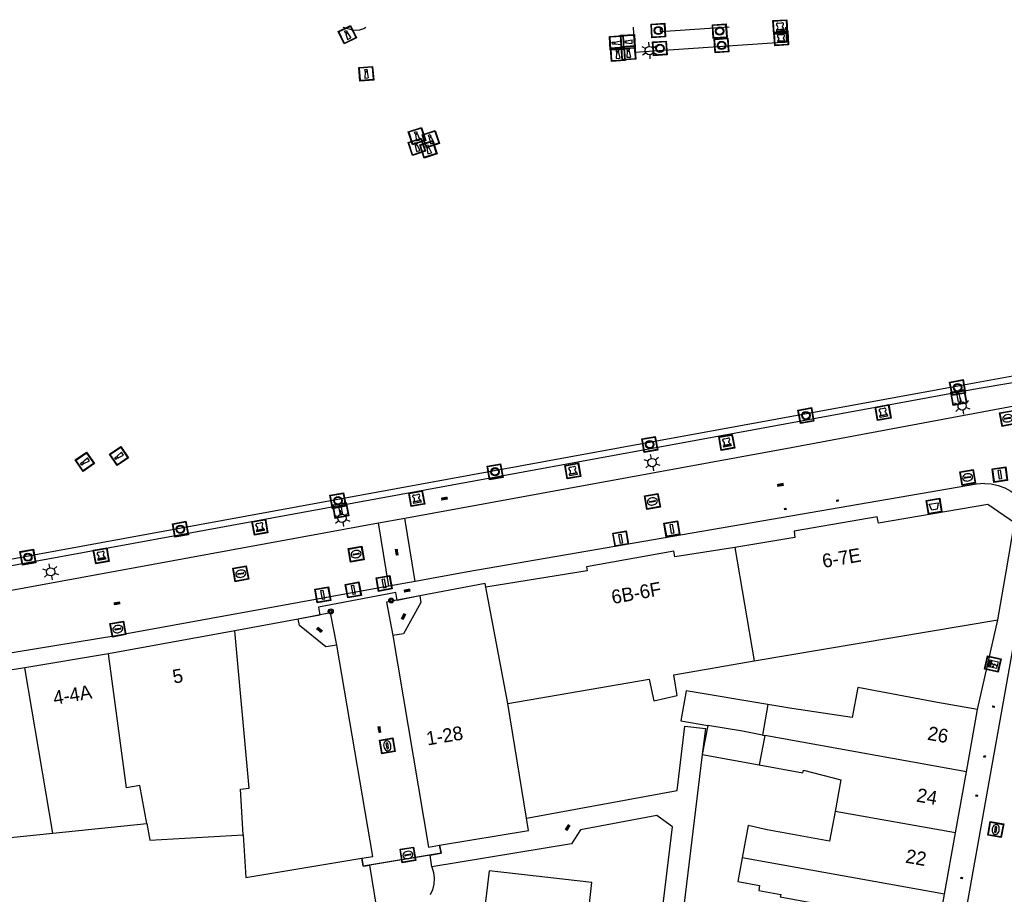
# Model space of a CAD drawing. Header units: metres. Extents: x 93870 to 95789, y 463036 to 464040.
# Tile 149 of 256: x 94355 to 94427, y 463977 to 464040. Entities that reach past the tile are written whole.
import ezdxf
from ezdxf.enums import TextEntityAlignment as Align

# ---------------------------------------------------------------- set-up
doc = ezdxf.new("R2010")
doc.units = ezdxf.units.M
doc.header["$LTSCALE"] = 25.4
for name, color, linetype in [('B_BEBOUWINGSGRENS_0', 1, 'Continuous'), ('B_OVERBOUWLIJN_LIJN_1', 7, 'Continuous'), ('B_TUSSENMUUR_0', 7, 'Continuous'), ('K_STEIGER_1', 1, 'Continuous'), ('Q_BLOEMBAK_0', 93, 'Continuous'), ('Q_BOLDER_0', 7, 'Continuous'), ('Q_BOLDER_1', 7, 'Continuous'), ('Q_BRANDKRAAN_0', 5, 'Continuous'), ('Q_ELEKTRAKAST_0', 7, 'Continuous'), ('Q_INSPECTIE_OF_RIOOLPUT_0', 253, 'Continuous'), ('Q_KOLK_0', 254, 'Continuous'), ('Q_LICHTMAST_0', 2, 'Continuous'), ('Q_LICHTMAST_1', 2, 'Continuous'), ('Q_MEERPAAL_0', 7, 'Continuous'), ('Q_MEERRING_0', 7, 'Continuous'), ('Q_MEERRING_1', 7, 'Continuous'), ('Q_OPLAADPAAL_0', 7, 'Continuous'), ('Q_PILAAR', 10, 'Continuous'), ('Q_PILAAR_0', 10, 'Continuous'), ('S_GBKN_SYMBOOL_OV_GROOT_0', 7, 'Continuous'), ('T_HEK_0', 57, 'Continuous'), ('V_WEGGRENS_0', 7, 'Continuous'), ('V_WEGMARKERING_LIJN_0', 7, 'Continuous'), ('W_WATERGRENS_0', 5, 'Continuous'), ('Z_GBKN_HUISNUMMER_0', 252, 'Continuous')]:
    doc.layers.add(name, color=color, linetype=linetype)
for name, color, linetype, true_color in [('Q_AFSLUITPAAL_0', 7, 'Continuous', 0xf86a3a), ('Q_PAAL_STEEN_0', 7, 'Continuous', 0xa97373), ('Q_PAALTJE_0', 7, 'Continuous', 0x666666)]:
    doc.layers.add(name, color=color, linetype=linetype, true_color=true_color)

# ---------------------------------------------------------------- blocks, each defined once
blk = doc.blocks.new('Q_BLOEMBAK')
for points in [[(-0.5, 0.5), (0.5, 0.5), (0.5, -0.5), (-0.5, -0.5)], [(-0.336, 0.197), (0.331, 0.197), (0.19, -0.251), (-0.196, -0.251)]]:
    blk.add_lwpolyline(points, close=True)
blk.add_lwpolyline([(-0.442, 0.464), (0.438, 0.464, -0.414214), (0.459, 0.442), (0.459, -0.437, -0.414214), (0.438, -0.459), (-0.442, -0.459, -0.414214), (-0.463, -0.437), (-0.463, 0.442), (-0.463, 0.444), (-0.463, 0.446), (-0.463, 0.448), (-0.462, 0.45), (-0.461, 0.451), (-0.46, 0.453), (-0.459, 0.455), (-0.458, 0.456), (-0.457, 0.457), (-0.456, 0.459), (-0.454, 0.46), (-0.453, 0.461), (-0.451, 0.462), (-0.449, 0.462), (-0.447, 0.463), (-0.446, 0.463), (-0.444, 0.464), (-0.442, 0.464)], format="xyb")
blk = doc.blocks.new('Q_OPLAADPAAL')
for points in [[(-0.5, 0.5), (0.5, 0.5), (0.5, -0.5), (-0.5, -0.5)], [(-0.08, 0.333), (0.071, 0.333), (0.071, -0.329), (-0.08, -0.329)]]:
    blk.add_lwpolyline(points, close=True)
blk.add_lwpolyline([(-0.442, 0.464), (0.438, 0.464, -0.414214), (0.459, 0.442), (0.459, -0.437, -0.414214), (0.438, -0.459), (-0.442, -0.459, -0.414214), (-0.463, -0.437), (-0.463, 0.442), (-0.463, 0.444), (-0.463, 0.446), (-0.463, 0.448), (-0.462, 0.45), (-0.461, 0.451), (-0.46, 0.453), (-0.459, 0.455), (-0.458, 0.456), (-0.457, 0.457), (-0.456, 0.459), (-0.454, 0.46), (-0.453, 0.461), (-0.451, 0.462), (-0.449, 0.462), (-0.447, 0.463), (-0.446, 0.463), (-0.444, 0.464), (-0.442, 0.464)], format="xyb")
blk = doc.blocks.new('Q_ELEKTRAKAST')
for points in [[(-0.5, 0.5), (0.5, 0.5), (0.5, -0.5), (-0.5, -0.5)], [(-0.262, 0.264), (0.25, 0.264), (0.25, 0.187), (-0.262, 0.187)], [(-0.262, 0.107), (0.25, 0.107), (0.25, -0.332), (-0.262, -0.332)]]:
    blk.add_lwpolyline(points, close=True)
blk.add_lwpolyline([(-0.442, 0.464), (0.438, 0.464, -0.414214), (0.459, 0.442), (0.459, -0.437, -0.414214), (0.438, -0.459), (-0.442, -0.459, -0.414214), (-0.463, -0.437), (-0.463, 0.442), (-0.463, 0.444), (-0.463, 0.446), (-0.463, 0.448), (-0.462, 0.45), (-0.461, 0.451), (-0.46, 0.453), (-0.459, 0.455), (-0.458, 0.456), (-0.457, 0.457), (-0.456, 0.459), (-0.454, 0.46), (-0.453, 0.461), (-0.451, 0.462), (-0.449, 0.462), (-0.447, 0.463), (-0.446, 0.463), (-0.444, 0.464), (-0.442, 0.464)], format="xyb")
blk.add_lwpolyline([(-0.177, 0.001, -1), (-0.177, -0.069, -1)], format="xyb", close=True)
blk.add_lwpolyline([(0.044, 0.088), (-0.056, -0.112), (0.044, -0.112), (-0.056, -0.312)])
blk = doc.blocks.new('Q_LICHTMAST')
for points in [[(-0.26, 0.15), (-0.52, 0.3)], [(0, 0.3), (0, 0.6)], [(0.26, 0.15), (0.52, 0.3)], [(-0.26, -0.15), (-0.52, -0.3)], [(0, -0.3), (0, -0.6)], [(0.26, -0.15), (0.52, -0.3)]]:
    blk.add_lwpolyline(points)
blk.add_circle((0, 0), 0.3)
blk = doc.blocks.new('Q_AFSLUITPAAL')
for points in [[(-0.5, 0.5), (0.5, 0.5), (0.5, -0.5), (-0.5, -0.5)], [(-0.08, 0.333), (0.071, 0.333), (0.071, -0.329), (-0.08, -0.329)]]:
    blk.add_lwpolyline(points, close=True)
blk.add_lwpolyline([(-0.442, 0.464), (0.438, 0.464, -0.414214), (0.459, 0.442), (0.459, -0.437, -0.414214), (0.438, -0.459), (-0.442, -0.459, -0.414214), (-0.463, -0.437), (-0.463, 0.442), (-0.463, 0.444), (-0.463, 0.446), (-0.463, 0.448), (-0.462, 0.45), (-0.461, 0.451), (-0.46, 0.453), (-0.459, 0.455), (-0.458, 0.456), (-0.457, 0.457), (-0.456, 0.459), (-0.454, 0.46), (-0.453, 0.461), (-0.451, 0.462), (-0.449, 0.462), (-0.447, 0.463), (-0.446, 0.463), (-0.444, 0.464), (-0.442, 0.464)], format="xyb")
blk = doc.blocks.new('Q_PAAL_STEEN')
for points in [[(-0.5, 0.5), (0.5, 0.5), (0.5, -0.5), (-0.5, -0.5)], [(-0.08, 0.333), (0.071, 0.333), (0.071, -0.329), (-0.08, -0.329)]]:
    blk.add_lwpolyline(points, close=True)
blk.add_lwpolyline([(-0.442, 0.464), (0.438, 0.464, -0.414214), (0.459, 0.442), (0.459, -0.437, -0.414214), (0.438, -0.459), (-0.442, -0.459, -0.414214), (-0.463, -0.437), (-0.463, 0.442), (-0.463, 0.444), (-0.463, 0.446), (-0.463, 0.448), (-0.462, 0.45), (-0.461, 0.451), (-0.46, 0.453), (-0.459, 0.455), (-0.458, 0.456), (-0.457, 0.457), (-0.456, 0.459), (-0.454, 0.46), (-0.453, 0.461), (-0.451, 0.462), (-0.449, 0.462), (-0.447, 0.463), (-0.446, 0.463), (-0.444, 0.464), (-0.442, 0.464)], format="xyb")
blk = doc.blocks.new('Q_PAALTJE')
at = {"color": 251, "true_color": 0x666666, "xscale": 0.1, "yscale": 0.1, "zscale": 0.01}
blk.add_blockref('Q_PAAL_STEEN', (0, 0), dxfattribs=at)
blk = doc.blocks.new('Q_BRANDKRAAN')
blk.add_lwpolyline([(-0.5, 0.5), (0.5, 0.5), (0.5, -0.5), (-0.5, -0.5)], close=True)
for points in [[(-0.442, 0.464), (0.438, 0.464, -0.414214), (0.459, 0.442), (0.459, -0.437, -0.414214), (0.438, -0.459), (-0.442, -0.459, -0.414214), (-0.463, -0.437), (-0.463, 0.442), (-0.463, 0.444), (-0.463, 0.446), (-0.463, 0.448), (-0.462, 0.45), (-0.461, 0.451), (-0.46, 0.453), (-0.459, 0.455), (-0.458, 0.456), (-0.457, 0.457), (-0.456, 0.459), (-0.454, 0.46), (-0.453, 0.461), (-0.451, 0.462), (-0.449, 0.462), (-0.447, 0.463), (-0.446, 0.463), (-0.444, 0.464), (-0.442, 0.464)], [(-0.345, 0.105, 0.380426), (-0.276, -0.18)], [(-0.008, 0.266, 0.240218), (-0.345, 0.105)], [(-0.194, 0.045, 0.853344), (-0.194, -0.032)], [(0.331, 0.111, 0.240191), (-0.008, 0.266)], [(0.185, -0.032, 0.849746), (0.185, 0.045)], [(0.267, -0.176, 0.380426), (0.331, 0.111)], [(-0.276, -0.18, 0.148452), (0.012, -0.257)], [(0.012, -0.257, 0.131742), (0.267, -0.176)]]:
    blk.add_lwpolyline(points, format="xyb")
for points in [[(-0.194, 0.045), (0.185, 0.045)], [(0.185, -0.032), (-0.194, -0.032)]]:
    blk.add_lwpolyline(points)
blk = doc.blocks.new('Q_INSPECTIE_OF_RIOOLPUT')
blk.add_lwpolyline([(-0.5, 0.5), (0.5, 0.5), (0.5, -0.5), (-0.5, -0.5)], close=True)
for points in [[(-0.442, 0.464), (0.438, 0.464, -0.414214), (0.459, 0.442), (0.459, -0.437, -0.414214), (0.438, -0.459), (-0.442, -0.459, -0.414214), (-0.463, -0.437), (-0.463, 0.442), (-0.463, 0.444), (-0.463, 0.446), (-0.463, 0.448), (-0.462, 0.45), (-0.461, 0.451), (-0.46, 0.453), (-0.459, 0.455), (-0.458, 0.456), (-0.457, 0.457), (-0.456, 0.459), (-0.454, 0.46), (-0.453, 0.461), (-0.451, 0.462), (-0.449, 0.462), (-0.447, 0.463), (-0.446, 0.463), (-0.444, 0.464), (-0.442, 0.464)], [(-0.345, 0.105, 0.380426), (-0.276, -0.18)], [(-0.008, 0.266, 0.240218), (-0.345, 0.105)], [(-0.194, 0.045, 0.853344), (-0.194, -0.032)], [(0.331, 0.111, 0.240191), (-0.008, 0.266)], [(0.185, -0.032, 0.849746), (0.185, 0.045)], [(0.267, -0.176, 0.380426), (0.331, 0.111)], [(-0.276, -0.18, 0.148452), (0.012, -0.257)], [(0.012, -0.257, 0.131742), (0.267, -0.176)]]:
    blk.add_lwpolyline(points, format="xyb")
for points in [[(-0.194, 0.045), (0.185, 0.045)], [(0.185, -0.032), (-0.194, -0.032)]]:
    blk.add_lwpolyline(points)
blk = doc.blocks.new('Q_KOLK')
blk.add_lwpolyline([(-0.5, 0.5), (0.5, 0.5), (0.5, -0.5), (-0.5, -0.5)], close=True)
for points in [[(-0.442, 0.464), (0.438, 0.464, -0.414214), (0.459, 0.442), (0.459, -0.437, -0.414214), (0.438, -0.459), (-0.442, -0.459, -0.414214), (-0.463, -0.437), (-0.463, 0.442, -0.414214), (-0.442, 0.464)], [(-0.345, 0.105, 0.380426), (-0.276, -0.18)], [(-0.008, 0.266, 0.240218), (-0.345, 0.105)], [(-0.194, 0.045, 0.853344), (-0.194, -0.032)], [(0.331, 0.111, 0.240191), (-0.008, 0.266)], [(0.185, -0.032, 0.849746), (0.185, 0.045)], [(0.267, -0.176, 0.380426), (0.331, 0.111)], [(-0.276, -0.18, 0.148452), (0.012, -0.257)], [(0.012, -0.257, 0.131742), (0.267, -0.176)]]:
    blk.add_lwpolyline(points, format="xyb")
for points in [[(-0.194, 0.045), (0.185, 0.045)], [(0.185, -0.032), (-0.194, -0.032)]]:
    blk.add_lwpolyline(points)
blk = doc.blocks.new('Q_MEERRING')
blk.add_lwpolyline([(-0.5, 0.5), (0.5, 0.5), (0.5, -0.5), (-0.5, -0.5)], close=True)
blk.add_lwpolyline([(-0.442, 0.464), (0.438, 0.464, -0.414214), (0.459, 0.442), (0.459, -0.437, -0.414214), (0.438, -0.459), (-0.442, -0.459, -0.414214), (-0.463, -0.437), (-0.463, 0.442), (-0.463, 0.444), (-0.463, 0.446), (-0.463, 0.448), (-0.462, 0.45), (-0.461, 0.451), (-0.46, 0.453), (-0.459, 0.455), (-0.458, 0.456), (-0.457, 0.457), (-0.456, 0.459), (-0.454, 0.46), (-0.453, 0.461), (-0.451, 0.462), (-0.449, 0.462), (-0.447, 0.463), (-0.446, 0.463), (-0.444, 0.464), (-0.442, 0.464)], format="xyb")
for radius in [0.3, 0.3, 0.25, 0.25]:
    blk.add_circle((0, 0), radius)
blk = doc.blocks.new('Q_BOLDER')
for points in [[(-0.5, 0.5), (0.5, 0.5), (0.5, -0.5), (-0.5, -0.5)], [(-0.273, -0.196), (0.266, -0.196), (0.266, -0.301), (-0.273, -0.301)]]:
    blk.add_lwpolyline(points, close=True)
for points in [[(-0.442, 0.464), (0.438, 0.464, -0.414214), (0.459, 0.442), (0.459, -0.437, -0.414214), (0.438, -0.459), (-0.442, -0.459, -0.414214), (-0.463, -0.437), (-0.463, 0.442), (-0.463, 0.444), (-0.463, 0.446), (-0.463, 0.448), (-0.462, 0.45), (-0.461, 0.451), (-0.46, 0.453), (-0.459, 0.455), (-0.458, 0.456), (-0.457, 0.457), (-0.456, 0.459), (-0.454, 0.46), (-0.453, 0.461), (-0.451, 0.462), (-0.449, 0.462), (-0.447, 0.463), (-0.446, 0.463), (-0.444, 0.464), (-0.442, 0.464)], [(-0.233, 0.268, 0.439965), (-0.258, 0.19)], [(-0.15, 0.294, 0.109301), (-0.233, 0.268)], [(0.219, 0.268, 0.148019), (0.128, 0.294)], [(0.252, 0.19, 0.326045), (0.219, 0.268)], [(-0.273, -0.159, 0.309814), (-0.166, -0.025)], [(0.159, -0.025, 0.22667), (0.266, -0.159)]]:
    blk.add_lwpolyline(points, format="xyb")
for points in [[(-0.166, 0.03), (-0.258, 0.19)], [(-0.166, -0.025), (-0.166, 0.03)], [(-0.15, 0.294), (0.128, 0.294)], [(0.159, 0.03), (0.252, 0.19)], [(0.159, -0.025), (0.159, 0.03)], [(-0.273, -0.159), (0.266, -0.159)]]:
    blk.add_lwpolyline(points)
blk = doc.blocks.new('Q_MEERPAAL')
for points in [[(-0.5, 0.5), (0.5, 0.5), (0.5, -0.5), (-0.5, -0.5)], [(-0.076, 0.32), (0.068, 0.32), (0.068, 0.17), (-0.076, 0.17)]]:
    blk.add_lwpolyline(points, close=True)
blk.add_lwpolyline([(-0.442, 0.464), (0.438, 0.464, -0.414214), (0.459, 0.442), (0.459, -0.437, -0.414214), (0.438, -0.459), (-0.442, -0.459, -0.414214), (-0.463, -0.437), (-0.463, 0.442), (-0.463, 0.444), (-0.463, 0.446), (-0.463, 0.448), (-0.462, 0.45), (-0.461, 0.451), (-0.46, 0.453), (-0.459, 0.455), (-0.458, 0.456), (-0.457, 0.457), (-0.456, 0.459), (-0.454, 0.46), (-0.453, 0.461), (-0.451, 0.462), (-0.449, 0.462), (-0.447, 0.463), (-0.446, 0.463), (-0.444, 0.464), (-0.442, 0.464)], format="xyb")
for points in [[(-0.076, 0.124), (-0.136, -0.311)], [(-0.076, 0.124), (0.068, 0.124)], [(0.068, 0.124), (0.122, -0.311)], [(-0.136, -0.311), (0.122, -0.311)]]:
    blk.add_lwpolyline(points)
blk = doc.blocks.new('S_GBKN_SYMBOOL_OV_GROOT')
for points in [[(-0.21875, 0.0625), (0.21875, 0.0625)], [(-0.21875, 0), (0.21875, 0)], [(-0.1875, 0.0625), (-0.1875, 0)], [(-0.125, 0.09375), (-0.125, 0.0625)], [(-0.125, 0), (-0.125, -0.0625)], [(-0.0625, 0.0625), (-0.0625, 0)], [(0, 0.09375), (0, 0.0625)], [(0, 0), (0, -0.0625)], [(0.0625, 0.0625), (0.0625, 0)], [(0.125, 0.09375), (0.125, 0.0625)], [(0.125, 0), (0.125, -0.0625)], [(0.1875, 0.0625), (0.1875, 0)], [(-0.21875, -0.0625), (0.21875, -0.0625)], [(-0.1875, -0.0625), (-0.1875, -0.09375)], [(-0.0625, -0.0625), (-0.0625, -0.09375)], [(0.0625, -0.0625), (0.0625, -0.09375)], [(0.1875, -0.0625), (0.1875, -0.09375)]]:
    blk.add_lwpolyline(points)
blk = doc.blocks.new('BOOM-970')
at = {"layer": 'Q_PILAAR'}
for radius in [0.18, 0.09]:
    blk.add_circle((0, 0), radius, dxfattribs=at)
blk = doc.blocks.new('Q_PILAAR')
at = {"layer": 'Q_PILAAR'}
for p, q in [((0.115, 0.118), (0.051, 0.054)), ((0.052, 0.307), (0.116, 0.243)), ((0.308, 0.307), (0.243, 0.244)), ((0.244, 0.117), (0.309, 0.054))]:
    blk.add_line(p, q, dxfattribs=at)
blk.add_blockref('BOOM-970', (0.18, 0.18))
blk = doc.blocks.new('LDN_BLOK7_AUTOCAD_OD_1_FMEBLOCK9')
at = {"layer": 'K_STEIGER_1'}
for points in [[(-5.579, 0.909), (-5.477, -0.91), (5.579, -0.176), (5.508, 0.909)], [(1.394, 0.909), (-3.586, 0.572), (-3.606, 0.909)]]:
    blk.add_lwpolyline(points, dxfattribs=at)

msp = doc.modelspace()

# ---------------------------------------------------------------- linework, layer by layer
at = {"layer": 'B_BEBOUWINGSGRENS_0'}
for p, q in [((94375.28, 463996.571), (94370.676, 463995.732)), ((94408.365, 463993.532), (94426.055, 463996.514)), ((94370.676, 463995.732), (94361.5, 463994.06)), ((94382.139, 463995.374), (94384.731, 463980.024)), ((94380.7, 463979.352), (94378.073, 463994.682)), ((94361.5, 463994.06), (94355.45, 463993.03)), ((94355.45, 463993.03), (94351.003, 463992.334)), ((94391.846, 463982.12), (94390.479, 463990.45)), ((94423.769, 463985.482), (94424.58, 463990.01)), ((94405.002, 463988.857), (94404.599, 463986.75)), ((94409.129, 463988.128), (94408.74, 463985.99)), ((94408.96, 463988.161), (94409.129, 463988.128)), ((94404.599, 463986.75), (94408.74, 463985.99)), ((94422.976, 463981.053), (94423.769, 463985.482)), ((94357.482, 463981.047), (94364.296, 463981.74)), ((94352.6, 463980.55), (94357.482, 463981.047)), ((94422.182, 463976.622), (94422.976, 463981.053)), ((94384.731, 463980.024), (94385.533, 463980.157)), ((94379.898, 463979.219), (94380.7, 463979.352)), ((94421.387, 463972.193), (94422.182, 463976.622))]:
    msp.add_line(p, q, dxfattribs=at)
for points in [[(94425.32, 464004.885), (94417.397, 464003.541), (94417.29, 464003.989), (94411.271, 464002.963), (94411.325, 464002.495), (94406.974, 464001.777)], [(94426.055, 463996.514), (94426.648, 464000), (94427.253, 464003.551), (94425.32, 464004.885)], [(94406.974, 464001.777), (94402.617, 464001.09), (94402.529, 464001.506), (94396.198, 464000.368), (94396.252, 464000.063), (94388.902, 463998.877)], [(94388.902, 463998.877), (94388.851, 463999.144), (94384.116, 463998.255)], [(94384.116, 463998.255), (94384.179, 463997.787), (94382.927, 463995.508), (94382.139, 463995.374)], [(94378.073, 463994.682), (94377.286, 463994.548), (94375.375, 463996.118), (94375.28, 463996.571)], [(94390.479, 463990.45), (94400.758, 463992.225), (94401.074, 463990.644), (94402.782, 463991.031), (94402.54, 463992.532), (94408.365, 463993.532)], [(94424.58, 463990.01), (94421.68, 463990.51), (94415.88, 463991.6), (94415.48, 463989.44), (94411.109, 463990.091), (94409.358, 463990.383)], [(94409.358, 463990.383), (94403.422, 463991.373), (94403.056, 463989.181), (94405.002, 463988.857)], [(94408.96, 463988.161), (94407.519, 463988.436), (94405.002, 463988.857)], [(94408.74, 463985.99), (94411.9, 463985.41), (94411.94, 463985.61), (94414.66, 463984.91), (94414.239, 463982.62)], [(94385.533, 463980.157), (94391.992, 463981.233), (94391.846, 463982.12)], [(94414.239, 463982.62), (94413.84, 463980.45), (94409.3, 463981.28), (94407.931, 463981.596), (94407.503, 463979.256)], [(94364.296, 463981.74), (94364.514, 463980.535), (94371.291, 463980.923)], [(94371.291, 463980.923), (94371.469, 463977.815), (94379.898, 463979.219)], [(94407.503, 463979.256), (94407.189, 463977.537), (94408.76, 463977.25), (94408.7, 463976.88), (94410.29, 463976.59), (94410.26, 463976.42), (94413.01, 463975.92), (94412.617, 463973.766)], [(94400.589, 463970.061), (94400.786, 463971.872), (94396.513, 463972.358), (94396.667, 463973.708), (94396.171, 463973.764), (94396.594, 463977.45), (94389.133, 463978.299), (94388.632, 463974.048), (94389.634, 463973.934), (94389.347, 463971.409)]]:
    msp.add_lwpolyline(points, dxfattribs=at)
at = {"layer": 'B_OVERBOUWLIJN_LIJN_1'}
for points in [[(94384.116, 463998.255), (94382.47, 463997.931), (94382.361, 463998.509), (94376.75, 463997.438), (94376.856, 463996.858), (94375.28, 463996.571)], [(94385.533, 463980.157), (94385.643, 463979.579), (94380.004, 463978.639), (94379.898, 463979.219)]]:
    msp.add_lwpolyline(points, dxfattribs=at)
at = {"layer": 'B_TUSSENMUUR_0'}
for p, q in [((94406.974, 464001.777), (94408.365, 463993.532)), ((94390.479, 463990.45), (94388.902, 463998.877)), ((94357.482, 463981.047), (94355.45, 463993.03)), ((94409.358, 463990.383), (94408.96, 463988.161)), ((94423.769, 463985.482), (94409.129, 463988.128)), ((94422.976, 463981.053), (94414.239, 463982.62)), ((94422.182, 463976.622), (94407.503, 463979.256))]:
    msp.add_line(p, q, dxfattribs=at)
for points in [[(94371.291, 463980.923), (94371.101, 463984.238), (94371.724, 463984.309), (94370.676, 463995.732)], [(94364.296, 463981.74), (94363.797, 463984.502), (94362.813, 463984.324), (94361.5, 463994.06)]]:
    msp.add_lwpolyline(points, dxfattribs=at)
at = {"layer": 'T_HEK_0'}
msp.add_line((94424.58, 463990.01), (94426.055, 463996.514), dxfattribs=at)
at = {"layer": 'V_WEGGRENS_0'}
for p, q in [((94425.071, 464006.414), (94424.507, 464006.365)), ((94381.108, 464003.553), (94383.016, 464003.902)), ((94381.859, 463998.959), (94381.108, 464003.553)), ((94383.76, 463999.304), (94383.016, 464003.902)), ((94383.76, 463999.304), (94381.859, 463998.959)), ((94384.116, 463998.255), (94381.678, 463997.79)), ((94381.678, 463997.79), (94382.139, 463995.374)), ((94377.628, 463997.018), (94375.28, 463996.571)), ((94378.073, 463994.682), (94377.628, 463997.018)), ((94404.599, 463986.75), (94401.027, 463957.391)), ((94384.977, 463978.59), (94384.849, 463979.446))]:
    msp.add_line(p, q, dxfattribs=at)
for points in [[(94339.963, 463997.807), (94356.184, 464000.772), (94398.729, 464008.572), (94424.541, 464013.304), (94429.3, 464014.099), (94433.692, 464014.489), (94433.885, 464014.506), (94434.026, 464014.47), (94434.15, 464014.395), (94434.247, 464014.287), (94434.31, 464014.156), (94434.332, 464014.012), (94434.307, 464013.829)], [(94383.016, 464003.902), (94411.047, 464009.028), (94434.219, 464013.345)], [(94425.071, 464006.414), (94425.577, 464006.381), (94426.073, 464006.275), (94426.548, 464006.098), (94426.992, 464005.855), (94427.397, 464005.55), (94427.754, 464005.19), (94428.054, 464004.782), (94428.293, 464004.335), (94428.465, 464003.858), (94428.566, 464003.361), (94428.594, 464002.855), (94428.548, 464002.35), (94414.88, 463925.86)], [(94424.507, 464006.365), (94387.59, 464000), (94383.76, 463999.304)], [(94340.269, 463996.135), (94349.834, 463997.835), (94381.108, 464003.553)], [(94381.859, 463998.959), (94362.04, 463995.36), (94353.31, 463993.93), (94345.42, 463992.43), (94340.89, 463991.89)], [(94391.846, 463982.12), (94402.772, 463984.146), (94403.339, 463988.811), (94404.828, 463988.63), (94404.599, 463986.75)], [(94400.41, 463952.476), (94398.95, 463952.74), (94402.451, 463981.51), (94401.306, 463982.327), (94395.769, 463981.293), (94395.102, 463980.262), (94384.977, 463978.59)], [(94384.849, 463979.446), (94385.643, 463979.579), (94385.533, 463980.157)], [(94377.569, 463973.624), (94378.715, 463973.488), (94378.961, 463973.808), (94379.252, 463974.087), (94379.942, 463974.502), (94380.325, 463974.629), (94381.126, 463974.706), (94380.465, 463978.716)], [(94379.898, 463979.219), (94380.004, 463978.639), (94380.465, 463978.716)], [(94384.977, 463978.59), (94385.103, 463978.187), (94385.153, 463977.769), (94385.127, 463977.348), (94385.024, 463976.939), (94384.848, 463976.555)]]:
    msp.add_lwpolyline(points, dxfattribs=at)
at = {"layer": 'V_WEGMARKERING_LIJN_0'}
msp.add_line((94384.849, 463979.446), (94380.465, 463978.716), dxfattribs=at)
at = {"layer": 'W_WATERGRENS_0'}
msp.add_line((94378.522, 464039.532), (94379.131, 464039.359), dxfattribs=at)
for points in [[(94379.131, 464039.359), (94379.434, 464039.311), (94379.739, 464039.336), (94380.03, 464039.432), (94380.19, 464039.532)], [(94433.9, 464014.967), (94429.257, 464014.594), (94424.468, 464013.721), (94398.645, 464008.99), (94364.406, 464002.732)], [(94364.406, 464002.732), (94356.103, 464001.215), (94338.813, 463998.026)]]:
    msp.add_lwpolyline(points, dxfattribs=at)

# ---------------------------------------------------------------- block references
at = {"layer": 'K_STEIGER_1'}
msp.add_blockref('LDN_BLOK7_AUTOCAD_OD_1_FMEBLOCK9', (94405.166, 464038.623), dxfattribs=at)
at = {"layer": 'Q_AFSLUITPAAL_0', "rotation": 10.29238019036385}
msp.add_blockref('Q_AFSLUITPAAL', (94379.279, 463998.685), dxfattribs=at)
at = {"layer": 'Q_BLOEMBAK_0', "rotation": 9.62759127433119}
msp.add_blockref('Q_BLOEMBAK', (94421.421, 464004.766), dxfattribs=at)
at = {"layer": 'Q_BOLDER_0'}
for p, rotation in [((94417.729, 464011.556), 10.38842830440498), ((94406.379, 464009.387), 10.38842830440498), ((94395.206, 464007.323), 10.38896639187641), ((94383.883, 464005.312), 10.38896639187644), ((94372.502, 464003.242), 10.38896639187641), ((94360.987, 464001.163), 10.38896639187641)]:
    msp.add_blockref('Q_BOLDER', p, dxfattribs=dict(at, rotation=rotation))
at = {"layer": 'Q_BOLDER_1'}
for p, rotation in [((94410.261, 464039.531), 3.882358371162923), ((94410.334, 464038.695), 3.793092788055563)]:
    msp.add_blockref('Q_BOLDER', p, dxfattribs=dict(at, rotation=rotation))
at = {"layer": 'Q_BRANDKRAAN_0', "rotation": 9.782407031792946}
msp.add_blockref('Q_BRANDKRAAN', (94423.861, 464006.853), dxfattribs=at)
at = {"layer": 'Q_ELEKTRAKAST_0', "rotation": 77.2223896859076}
msp.add_blockref('Q_ELEKTRAKAST', (94425.687, 463993.308), dxfattribs=at)
at = {"layer": 'Q_INSPECTIE_OF_RIOOLPUT_0'}
for p, rotation in [((94426.764, 464011.135), 10.5533557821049), ((94400.986, 464005.107), 10.36311462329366), ((94379.486, 464001.281), 10.36126373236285), ((94371.112, 463999.863), 10.36126373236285), ((94381.747, 463987.381), 99.58454721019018), ((94425.898, 463981.305), 79.86874339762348), ((94383.242, 463979.458), 9.464627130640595)]:
    msp.add_blockref('Q_INSPECTIE_OF_RIOOLPUT', p, dxfattribs=dict(at, rotation=rotation))
at = {"layer": 'Q_KOLK_0', "rotation": 10.29238019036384}
msp.add_blockref('Q_KOLK', (94362.195, 463995.845), dxfattribs=at)
at = {"layer": 'Q_LICHTMAST_0'}
for p, rotation in [((94423.459, 464012.037), 10.5533557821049), ((94400.959, 464007.931), 10.36311462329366), ((94378.452, 464003.891), 10.36126373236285), ((94357.313, 464000), 10.36126373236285)]:
    msp.add_blockref('Q_LICHTMAST', p, dxfattribs=dict(at, rotation=rotation))
at = {"layer": 'Q_LICHTMAST_1', "rotation": 3.793092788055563}
msp.add_blockref('Q_LICHTMAST', (94400.767, 464037.823), dxfattribs=at)
at = {"layer": 'Q_MEERPAAL_0'}
for p, rotation in [((94378.85, 464038.97), 25.74496940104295), ((94398.393, 464038.383), 93.1791560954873), ((94399.2, 464038.463), 93.1791560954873), ((94398.472, 464037.564), 3.793092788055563), ((94399.246, 464037.655), 3.793092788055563), ((94380.22, 464036.14), 4.685899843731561), ((94383.899, 464031.614), 18.2575630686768), ((94383.887, 464030.84), 18.2575630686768), ((94384.9, 464031.398), 18.2575630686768), ((94384.729, 464030.658), 18.2575630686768), ((94359.791, 464007.988), 124.5834056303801), ((94362.272, 464008.407), 124.5834056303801)]:
    msp.add_blockref('Q_MEERPAAL', p, dxfattribs=dict(at, rotation=rotation))
at = {"layer": 'Q_MEERRING_0'}
for p, rotation in [((94423.133, 464013.372), 10.3819526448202), ((94412.122, 464011.34), 10.3819526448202), ((94400.789, 464009.24), 10.3819526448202), ((94389.564, 464007.26), 10.35785106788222), ((94378.167, 464005.161), 10.35785106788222), ((94366.728, 464003.091), 10.35785106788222), ((94355.66, 464001.064), 10.45029502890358)]:
    msp.add_blockref('Q_MEERRING', p, dxfattribs=dict(at, rotation=rotation))
at = {"layer": 'Q_MEERRING_1'}
for p, rotation in [((94401.412, 464039.28), 93.34268154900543), ((94405.864, 464039.234), 3.882358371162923), ((94406.001, 464038.196), 3.793092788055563), ((94401.526, 464037.983), 3.793092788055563)]:
    msp.add_blockref('Q_MEERRING', p, dxfattribs=dict(at, rotation=rotation))
at = {"layer": 'Q_OPLAADPAAL_0'}
for p, rotation in [((94423.209, 464012.644), 10.38842830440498), ((94378.367, 464004.46), 10.38896639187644)]:
    msp.add_blockref('Q_OPLAADPAAL', p, dxfattribs=dict(at, rotation=rotation))
at = {"layer": 'Q_PAAL_STEEN_0'}
for p, rotation in [((94426.196, 464007.059), 7.980308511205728), ((94402.4, 464003.121), 9.782407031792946), ((94398.678, 464002.405), 9.782407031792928), ((94381.513, 463999.159), 10.29238019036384), ((94377.063, 463998.33), 10.29238019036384)]:
    msp.add_blockref('Q_PAAL_STEEN', p, dxfattribs=dict(at, rotation=rotation))
at = {"layer": 'Q_PAALTJE_0'}
for p, rotation in [((94414.412, 464005.161), 9.782407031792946), ((94410.634, 464004.557), 9.782407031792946), ((94425.737, 463990.21), 79.86874339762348), ((94425.092, 463986.604), 79.86874339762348), ((94424.513, 463983.762), 79.86874339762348), ((94423.423, 463977.792), 79.86874339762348)]:
    msp.add_blockref('Q_PAALTJE', p, dxfattribs=dict(at, rotation=rotation))
at = {"layer": 'Q_PILAAR_0'}
for p, rotation in [((94381.887, 463997.712), 10.79833618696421), ((94377.496, 463996.919), 10.77869118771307)]:
    msp.add_blockref('Q_PILAAR', p, dxfattribs=dict(at, rotation=rotation))
at = {"layer": 'S_GBKN_SYMBOOL_OV_GROOT_0'}
for p, rotation in [((94410.268, 464006.325), 9.782407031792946), ((94385.883, 464005.321), 10.36311462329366), ((94382.434, 464001.429), 99.28425360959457), ((94383.175, 463998.648), 10.2862792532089), ((94362.12, 463997.722), 10.29238019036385), ((94382.928, 463996.77), 61.2172015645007), ((94376.823, 463995.783), 140.5948640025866), ((94381.179, 463988.563), 99.72394771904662), ((94394.839, 463981.447), 57.09936581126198)]:
    msp.add_blockref('S_GBKN_SYMBOOL_OV_GROOT', p, dxfattribs=dict(at, rotation=rotation))

# ---------------------------------------------------------------- texts
at = {"layer": 'Z_GBKN_HUISNUMMER_0', "linetype": 'Continuous'}
for s, rotation, p in [('6-7E', 9.7, (94414.701, 464001.012)), ('6B-6F', 10.2, (94399.806, 463998.476)), ('5', 10.3, (94366.536, 463992.436)), ('4-4A', 9.7, (94358.895, 463991.08)), ('1-28', 9.6, (94385.9, 463988.115)), ('26', 349.9, (94421.714, 463988.187)), ('24', 349.9, (94420.912, 463983.708)), ('22', 349.9, (94420.118, 463979.278))]:
    msp.add_text(s, height=1, rotation=rotation, dxfattribs=at).set_placement(p, align=Align.MIDDLE)

doc.saveas('drawing.dxf')
